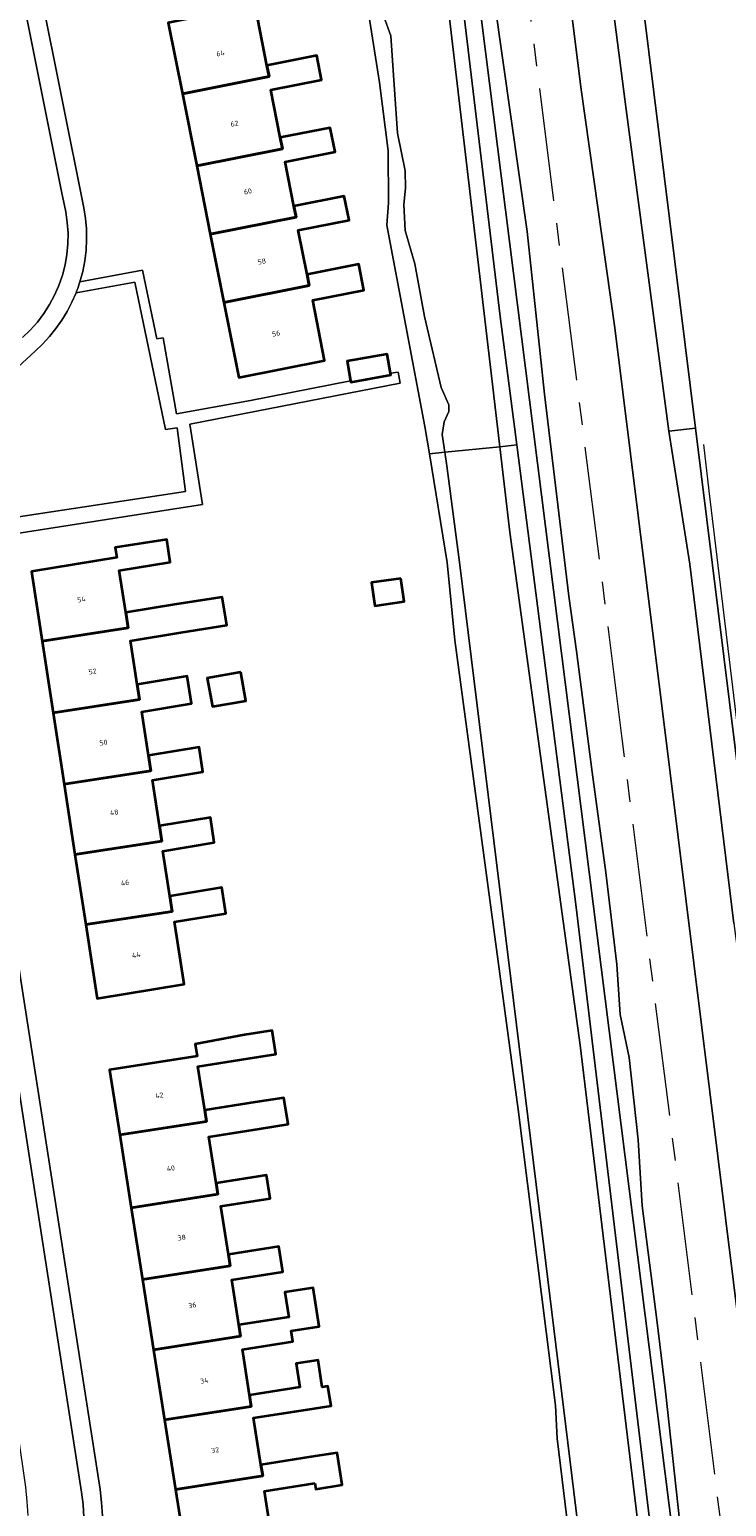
# Model space of a CAD drawing. Header units: metres. Extents: x 229229 to 231729, y 593167 to 595667.
# Tile 121 of 256: x 230341 to 230402, y 594982 to 595113. Entities that reach past the tile are written whole.
import ezdxf
from ezdxf.enums import TextEntityAlignment as Align

# ---------------------------------------------------------------- set-up
doc = ezdxf.new("R2010")
doc.units = ezdxf.units.M
doc.linetypes.add('AM-AS', pattern=[16, 10, -2, 2, -2])
for name, color, linetype, lineweight in [('B-WE-AM-AS_SPOOR-G', 10, 'AM-AS', 18), ('B-WE-GR-GRAS-GV', 60, 'Continuous', 13), ('B-WE-GR-GROENVOORZIENING-GV', 80, 'Continuous', 18), ('B-WE-GW-TALUD_KRUIN-G', 90, 'Continuous', 18), ('B-WE-IE-TERREINAFSCHEIDING_KUNSTMATIG_HEKWERK-G', 20, 'IE-TERREINAFSCHEIDING-KUNSTMATIG', 18), ('B-WE-OG-BEBOUWING-GV', 7, 'Continuous', 35), ('B-WE-OG-BEBOUWING-T18', 10, 'Continuous', 18), ('B-WE-OG-TERREIN_ERF-GV', 7, 'Continuous', 18), ('B-WE-OG-WATER-GV', 130, 'Continuous', 18), ('B-WE-OG-WATER_GREPPEL-GV', 160, 'Continuous', 18), ('B-WE-OG-WATER_SLOOT-GV', 120, 'Continuous', 18), ('B-WE-VH-VERHARDING_GESLOTEN-GV', 252, 'Continuous', 18), ('B-WE-VH-VERHARDING_HALFVERHARDING-GV', 252, 'Continuous', 18), ('B-WE-VH-VERHARDING_OPEN-GV', 252, 'Continuous', 18)]:
    doc.layers.add(name, color=color, linetype=linetype, lineweight=lineweight)
doc.styles.add('NLCS-ISO-M250-T18', font='NLCS-ISO.ttf', dxfattribs={"height": 0.45})
doc.linetypes.add('IE-TERREINAFSCHEIDING-KUNSTMATIG', pattern='A,4,[82,NLCS.SHX,S=0.75,R=90,X=0,Y=0],4,-2', length=10)

msp = doc.modelspace()

# ---------------------------------------------------------------- linework, layer by layer
at = {"layer": 'B-WE-AM-AS_SPOOR-G'}
msp.add_lwpolyline([(230420.875, 594829.939), (230411.343, 594905.317), (230393.191, 595049.819), (230380.114, 595152.843), (230344.046, 595438.588), (230318.338, 595641.443), (230315.047, 595666.818)], dxfattribs=at)
at = {"layer": 'B-WE-GR-GRAS-GV'}
for points in [[(230403.045, 595033.456), (230399.151, 595065.271), (230397.312, 595077.032), (230393.529, 595105.507), (230389.795, 595134.517), (230382.717, 595191.222), (230378.99, 595218.632), (230375.916, 595242.431), (230372.236, 595272.262), (230369.952, 595294.234), (230366.074, 595324.197), (230362.435, 595355.687), (230358.017, 595388.838), (230356.745, 595399.015), (230355.496, 595409.014), (230352.537, 595432.697), (230345.116, 595489.899), (230339.144, 595538.274), (230333.567, 595579.902), (230322.618, 595666.818)], [(230334.879, 595476.714), (230412.84, 594859.061)], [(230403.031, 594946.326), (230401.168, 594960.852), (230399.345, 594972.823), (230398.428, 594979.054), (230397.014, 594992.043), (230396.237, 594998.367), (230394.934, 595008.457), (230394.588, 595014.296), (230393.795, 595021.578), (230393.004, 595025.389), (230392.717, 595029.83), (230391.742, 595037.97), (230390.516, 595046.839), (230389.153, 595057.571), (230388.462, 595062.44), (230386.295, 595080.32), (230384.765, 595094.706), (230381.884, 595115.072), (230380.017, 595128.896), (230378.098, 595144.822), (230376.144, 595160.101), (230374.385, 595174.477), (230371.881, 595194.737)], [(230380.611, 595187.73), (230380.794, 595187.752), (230380.983, 595186.182), (230380.879, 595186.17), (230381.019, 595185.156), (230381.083, 595176.426), (230382.819, 595161.224), (230389.533, 595107.482), (230392.515, 595086.186), (230405.828, 594979.15)]]:
    msp.add_lwpolyline(points, dxfattribs=at)
msp.add_lwpolyline([(230413.682, 594964.701), (230413.567, 594965.558), (230413.061, 594968.952), (230406.843, 595019.272), (230406.695, 595020.47), (230399.656, 595077.306), (230397.312, 595077.032), (230399.151, 595065.271), (230403.045, 595033.456), (230409.862, 594981.662), (230411.638, 594967.622), (230413.464, 594950.501), (230416.622, 594926.509), (230418.744, 594911.309), (230419.877, 594898.427), (230426.043, 594852.853), (230427.814, 594839.081), (230430.462, 594840.323), (230429.669, 594843.62), (230415.577, 594955.341), (230414.783, 594955.243), (230414.466, 594957.968)], close=True, dxfattribs=at)
at = {"layer": 'B-WE-GR-GROENVOORZIENING-GV'}
msp.add_lwpolyline([(230405.41, 595186.565), (230393.471, 595184.363), (230388.299, 595183.372), (230386.979, 595183.482), (230386.483, 595184.913), (230386.263, 595186.785), (230386.648, 595188.491), (230385.878, 595188.457), (230386.54, 595183.223), (230395.974, 595107.04), (230399.656, 595077.306), (230406.695, 595020.47)], dxfattribs=at)
msp.add_lwpolyline([(230350.094, 595090.24), (230344.885, 595089.292), (230344.523, 595088.454), (230344.105, 595087.643), (230343.633, 595086.862), (230343.109, 595086.115), (230342.537, 595085.404), (230341.917, 595084.734), (230341.254, 595084.107), (230334.792, 595078.152), (230334.159, 595077.427), (230333.582, 595076.5), (230333.11, 595075.491), (230332.953, 595074.679), (230333.025, 595073.449), (230333.75, 595068.546), (230354.553, 595071.703), (230353.827, 595077.327), (230352.8, 595077.186)], close=True, dxfattribs=at)
at = {"layer": 'B-WE-GW-TALUD_KRUIN-G'}
msp.add_lwpolyline([(230397.312, 595077.032), (230399.151, 595065.271), (230403.045, 595033.456), (230409.862, 594981.662), (230411.638, 594967.622), (230413.464, 594950.501), (230416.622, 594926.509), (230418.744, 594911.309), (230419.877, 594898.427), (230426.043, 594852.853), (230427.814, 594839.081)], dxfattribs=at)
at = {"layer": 'B-WE-IE-TERREINAFSCHEIDING_KUNSTMATIG_HEKWERK-G'}
msp.add_lwpolyline([(230414.689, 594955.382), (230413.312, 594964.925), (230412.678, 594970.888), (230412.858, 594973.996), (230410.727, 594991.988), (230407.147, 595020.701), (230403.773, 595047.772), (230400.87, 595071.754), (230400.403, 595075.861)], dxfattribs=at)
at = {"layer": 'B-WE-OG-BEBOUWING-GV'}
for points in [[(230361.764, 595109.408), (230360.952, 595113.498), (230365.364, 595114.373), (230364.927, 595116.575), (230360.349, 595115.666), (230360.544, 595114.685), (230353.039, 595113.196), (230354.287, 595106.905), (230361.958, 595108.427)], [(230355.552, 595100.531), (230363.141, 595102.037), (230362.946, 595103.018), (230362.105, 595107.258), (230366.585, 595108.148), (230366.162, 595110.28), (230361.764, 595109.408), (230361.958, 595108.427), (230354.287, 595106.905)], [(230362.946, 595103.018), (230363.141, 595102.037), (230355.552, 595100.531), (230356.754, 595094.474), (230364.344, 595095.98), (230364.149, 595096.961), (230363.37, 595100.882), (230367.788, 595101.76), (230367.364, 595103.895)], [(230356.754, 595094.474), (230357.953, 595088.429), (230365.506, 595089.927), (230365.311, 595090.908), (230364.531, 595094.836), (230369.021, 595095.727), (230368.6, 595097.845), (230364.149, 595096.961), (230364.344, 595095.98)], [(230357.953, 595088.429), (230359.27, 595081.792), (230366.869, 595083.305), (230365.813, 595088.626), (230370.339, 595089.525), (230369.884, 595091.816), (230365.311, 595090.908), (230365.506, 595089.927)], [(230372.686, 595082.183), (230372.382, 595083.865), (230368.848, 595083.225), (230369.161, 595081.496), (230369.181, 595081.383), (230372.715, 595082.023)], [(230341.878, 595058.456), (230349.5, 595059.627), (230349.28, 595060.972), (230348.705, 595064.714), (230353.217, 595065.453), (230352.913, 595067.436), (230348.354, 595066.735), (230348.49, 595065.851), (230340.932, 595064.615)], [(230373.597, 595064.005), (230371.004, 595063.636), (230371.296, 595061.584), (230373.889, 595061.953)], [(230354.161, 595059.214), (230358.207, 595059.876), (230357.806, 595062.327), (230353.778, 595061.708), (230349.28, 595060.972), (230349.5, 595059.627), (230341.878, 595058.456), (230342.856, 595052.095), (230350.5, 595053.27), (230350.28, 595054.615), (230349.686, 595058.482)], [(230342.856, 595052.095), (230343.825, 595045.79), (230351.505, 595046.971), (230351.285, 595048.316), (230350.688, 595052.198), (230355.086, 595052.918), (230354.714, 595055.341), (230350.28, 595054.615), (230350.5, 595053.27)], [(230359.46, 595055.708), (230356.491, 595055.179), (230356.942, 595052.648), (230359.911, 595053.177)], [(230352.264, 595042.092), (230351.643, 595046.138), (230356.095, 595046.866), (230355.76, 595049.049), (230351.285, 595048.316), (230351.505, 595046.971), (230343.825, 595045.79), (230344.782, 595039.563), (230352.484, 595040.747)], [(230345.736, 595033.353), (230353.388, 595034.529), (230353.168, 595035.874), (230352.554, 595039.864), (230357.112, 595040.61), (230356.771, 595042.83), (230352.264, 595042.092), (230352.484, 595040.747), (230344.782, 595039.563)], [(230353.168, 595035.874), (230353.388, 595034.529), (230345.736, 595033.353), (230346.741, 595026.816), (230354.449, 595028.077), (230353.603, 595033.588), (230358.13, 595034.328), (230357.777, 595036.628)], [(230348.75, 595014.732), (230356.413, 595015.937), (230356.258, 595016.925), (230355.647, 595020.807), (230360.095, 595021.506), (230362.565, 595021.894), (230362.237, 595023.979), (230359.767, 595023.591), (230355.425, 595022.778), (230355.584, 595021.713), (230347.844, 595020.496)], [(230357.272, 595010.477), (230356.627, 595014.58), (230361.101, 595015.284), (230363.629, 595015.682), (230363.26, 595018.026), (230360.732, 595017.628), (230356.258, 595016.925), (230356.413, 595015.937), (230348.75, 595014.732), (230349.764, 595008.284), (230357.427, 595009.489)], [(230357.272, 595010.477), (230357.427, 595009.489), (230349.764, 595008.284), (230350.762, 595001.94), (230358.523, 595003.16), (230358.368, 595004.148), (230357.693, 595008.436), (230362.063, 595009.123), (230361.739, 595011.18)], [(230359.28, 594997.914), (230358.65, 595001.918), (230363.168, 595002.628), (230362.818, 595004.848), (230358.368, 595004.148), (230358.523, 595003.16), (230350.762, 595001.94), (230351.741, 594995.716), (230359.435, 594996.926)], [(230360.225, 594991.698), (230359.589, 594995.743), (230364.044, 594996.443), (230363.894, 594997.397), (230366.387, 594997.79), (230365.849, 595001.212), (230363.355, 595000.819), (230363.703, 594998.61), (230359.28, 594997.914), (230359.435, 594996.926), (230351.741, 594995.716), (230352.718, 594989.505), (230360.38, 594990.71)], [(230360.225, 594991.698), (230360.38, 594990.71), (230352.718, 594989.505), (230353.686, 594983.348), (230361.393, 594984.56), (230361.237, 594985.548), (230360.586, 594989.683), (230364.988, 594990.375), (230367.43, 594990.759), (230367.156, 594992.496), (230366.66, 594992.418), (230366.285, 594994.803), (230364.34, 594994.497), (230364.67, 594992.397)], [(230366.006, 594983.905), (230366.087, 594983.392), (230368.423, 594983.759), (230367.975, 594986.608), (230365.639, 594986.241), (230361.237, 594985.548), (230361.393, 594984.56), (230353.686, 594983.348), (230354.739, 594976.652), (230362.378, 594977.853), (230361.537, 594983.202)]]:
    msp.add_lwpolyline(points, close=True, dxfattribs=at)
at = {"layer": 'B-WE-OG-TERREIN_ERF-GV'}
for points in [[(230339.818, 595125.528), (230345.577, 595096.806), (230345.724, 595095.873), (230345.805, 595094.932), (230345.82, 595093.988), (230345.77, 595093.044), (230345.654, 595092.107), (230345.472, 595091.18), (230345.227, 595090.268), (230350.759, 595091.274), (230352.031, 595085.221), (230352.586, 595085.311), (230353.776, 595078.561), (230360.319, 595079.736), (230369.161, 595081.496), (230368.848, 595083.225), (230372.382, 595083.865), (230372.686, 595082.183), (230373.366, 595082.268), (230373.556, 595081.27), (230354.932, 595077.65), (230356.056, 595070.558), (230333.964, 595067.103), (230347.002, 594983.364), (230347.144, 594982.191), (230347.231, 594981.013)], [(230390.722, 594960.737), (230387.438, 594987.864), (230387.276, 594990.798), (230383.989, 595016.974), (230381.462, 595035.541), (230378.394, 595058.522), (230377.698, 595065.409), (230376.133, 595075.025), (230375.738, 595077.452), (230372.356, 595095.268), (230372.521, 595097.244), (230372.484, 595101.858), (230371.708, 595107.892), (230369.331, 595123.066)], [(230360.952, 595113.498), (230361.764, 595109.408), (230366.162, 595110.28), (230366.585, 595108.148), (230362.105, 595107.258), (230362.946, 595103.018), (230367.364, 595103.895), (230367.788, 595101.76), (230363.37, 595100.882), (230364.149, 595096.961), (230368.6, 595097.845), (230369.021, 595095.727), (230364.531, 595094.836), (230365.311, 595090.908), (230369.884, 595091.816), (230370.339, 595089.525), (230365.813, 595088.626), (230366.869, 595083.305), (230359.27, 595081.792), (230357.953, 595088.429), (230356.754, 595094.474), (230355.552, 595100.531), (230354.287, 595106.905), (230353.039, 595113.196)], [(230354.739, 594976.652), (230353.686, 594983.348), (230352.718, 594989.505), (230351.741, 594995.716), (230350.762, 595001.94), (230349.764, 595008.284), (230348.75, 595014.732), (230347.844, 595020.496), (230355.584, 595021.713), (230355.425, 595022.778), (230359.767, 595023.591), (230362.237, 595023.979), (230362.565, 595021.894), (230360.095, 595021.506), (230355.647, 595020.807), (230356.258, 595016.925), (230360.732, 595017.628), (230363.26, 595018.026), (230363.629, 595015.682), (230361.101, 595015.284), (230356.627, 595014.58), (230357.272, 595010.477), (230361.739, 595011.18), (230362.063, 595009.123), (230357.693, 595008.436), (230358.368, 595004.148), (230362.818, 595004.848), (230363.168, 595002.628), (230358.65, 595001.918), (230359.28, 594997.914), (230363.703, 594998.61), (230363.355, 595000.819), (230365.849, 595001.212), (230366.387, 594997.79), (230363.894, 594997.397), (230364.044, 594996.443), (230359.589, 594995.743), (230360.225, 594991.698), (230364.67, 594992.397), (230364.34, 594994.497), (230366.285, 594994.803), (230366.66, 594992.418), (230367.156, 594992.496), (230367.43, 594990.759), (230364.988, 594990.375), (230360.586, 594989.683), (230361.237, 594985.548), (230365.639, 594986.241), (230367.975, 594986.608), (230368.423, 594983.759), (230366.087, 594983.392), (230366.006, 594983.905), (230361.537, 594983.202), (230362.378, 594977.853)]]:
    msp.add_lwpolyline(points, dxfattribs=at)
for points in [[(230353.603, 595033.588), (230354.449, 595028.077), (230346.741, 595026.816), (230345.736, 595033.353), (230344.782, 595039.563), (230343.825, 595045.79), (230342.856, 595052.095), (230341.878, 595058.456), (230340.932, 595064.615), (230348.49, 595065.851), (230348.354, 595066.735), (230352.913, 595067.436), (230353.217, 595065.453), (230348.705, 595064.714), (230349.28, 595060.972), (230353.778, 595061.708), (230357.806, 595062.327), (230358.207, 595059.876), (230354.161, 595059.214), (230349.686, 595058.482), (230350.28, 595054.615), (230354.714, 595055.341), (230355.086, 595052.918), (230350.688, 595052.198), (230351.285, 595048.316), (230355.76, 595049.049), (230356.095, 595046.866), (230351.643, 595046.138), (230352.264, 595042.092), (230356.771, 595042.83), (230357.112, 595040.61), (230352.554, 595039.864), (230353.168, 595035.874), (230357.777, 595036.628), (230358.13, 595034.328)], [(230371.004, 595063.636), (230373.597, 595064.005), (230373.889, 595061.953), (230371.296, 595061.584)], [(230356.942, 595052.648), (230356.491, 595055.179), (230359.46, 595055.708), (230359.911, 595053.177)]]:
    msp.add_lwpolyline(points, close=True, dxfattribs=at)
at = {"layer": 'B-WE-OG-WATER-GV'}
msp.add_lwpolyline([(230371.48, 595115.489), (230372.727, 595112.04), (230372.947, 595108.554), (230373.314, 595103.416), (230373.985, 595100.084), (230374.006, 595098.533), (230373.859, 595097.086), (230373.985, 595094.8), (230374.845, 595091.843), (230375.691, 595087.185), (230377.158, 595080.915), (230377.855, 595079.374), (230377.855, 595078.766), (230377.436, 595077.864), (230377.247, 595076.732), (230377.485, 595075.163), (230382.353, 595075.658), (230374.947, 595138.735)], dxfattribs=at)
msp.add_lwpolyline([(230382.353, 595075.658), (230377.485, 595075.163), (230377.666, 595073.964), (230378.827, 595065.201), (230386.061, 595006.287), (230398.069, 594908.206), (230402.619, 594860.529), (230402.542, 594859.317), (230402.29, 594857.891), (230401.473, 594856.402), (230400.299, 594854.892), (230398.853, 594853.76), (230397.574, 594852.858), (230397.244, 594852.728), (230407.117, 594843.284), (230408.119, 594855.911), (230408.339, 594860.168), (230408.302, 594867.177), (230399.056, 594943.314), (230391.165, 595008.481), (230389.478, 595022.683), (230383.243, 595068.081)], close=True, dxfattribs=at)
at = {"layer": 'B-WE-OG-WATER_GREPPEL-GV'}
msp.add_lwpolyline([(230356.745, 595399.015), (230358.017, 595388.838), (230362.435, 595355.687), (230366.074, 595324.197), (230369.952, 595294.234), (230372.236, 595272.262), (230375.916, 595242.431), (230378.99, 595218.632), (230382.717, 595191.222), (230389.795, 595134.517), (230393.529, 595105.507), (230397.312, 595077.032), (230399.656, 595077.306), (230395.974, 595107.04), (230386.54, 595183.223), (230385.878, 595188.457), (230372.105, 595297.409), (230359.271, 595398.933), (230358.886, 595399.272), (230358.319, 595399.295), (230358.069, 595399.227)], close=True, dxfattribs=at)
at = {"layer": 'B-WE-OG-WATER_SLOOT-GV'}
for points in [[(230307.619, 595666.818), (230319.481, 595572.407), (230325.968, 595522.04), (230336.67, 595437.982), (230345.589, 595366.376), (230351.144, 595317.345), (230352.758, 595306.96), (230362.502, 595237.171), (230371.095, 595169.497), (230374.947, 595138.735), (230382.353, 595075.658)], [(230412.84, 594859.061), (230334.879, 595476.714), (230318.587, 595605.661), (230315.336, 595631.39), (230310.86, 595666.818)], [(230344.864, 595385.767), (230347.67, 595365.441), (230350.369, 595345.981), (230352.501, 595328.764), (230353.884, 595316.364), (230355.089, 595309.821), (230360.854, 595262.369), (230367.489, 595211.49), (230370.758, 595184.022), (230376.82, 595133.676), (230382.4, 595087.192), (230383.862, 595075.812), (230389.087, 595035.149), (230397.469, 594964.981), (230398.628, 594953.922), (230401.033, 594934.909), (230406.143, 594892.766)], [(230382.353, 595075.658), (230383.862, 595075.812), (230382.4, 595087.192), (230376.82, 595133.676), (230370.758, 595184.022), (230367.489, 595211.49), (230360.854, 595262.369), (230355.089, 595309.821), (230353.884, 595316.364), (230352.501, 595328.764), (230350.369, 595345.981), (230347.67, 595365.441), (230344.864, 595385.767)], [(230369.331, 595123.066), (230371.708, 595107.892), (230372.484, 595101.858), (230372.521, 595097.244), (230372.356, 595095.268), (230375.738, 595077.452), (230376.133, 595075.025), (230377.485, 595075.163), (230377.247, 595076.732), (230377.436, 595077.864), (230377.855, 595078.766), (230377.855, 595079.374), (230377.158, 595080.915), (230375.691, 595087.185), (230374.845, 595091.843), (230373.985, 595094.8), (230373.859, 595097.086), (230374.006, 595098.533), (230373.985, 595100.084), (230373.314, 595103.416), (230372.947, 595108.554), (230372.727, 595112.04), (230371.48, 595115.489)], [(230398.069, 594908.206), (230386.061, 595006.287), (230378.827, 595065.201), (230377.666, 595073.964), (230377.485, 595075.163), (230376.133, 595075.025), (230377.698, 595065.409), (230378.394, 595058.522), (230381.462, 595035.541), (230383.989, 595016.974), (230387.276, 594990.798), (230387.438, 594987.864), (230390.722, 594960.737)]]:
    msp.add_lwpolyline(points, dxfattribs=at)
msp.add_lwpolyline([(230383.862, 595075.812), (230382.353, 595075.658), (230383.243, 595068.081), (230389.478, 595022.683), (230391.165, 595008.481), (230399.056, 594943.314), (230408.302, 594867.177), (230408.339, 594860.168), (230408.119, 594855.911), (230407.117, 594843.284), (230409.045, 594841.44), (230409.209, 594848.263), (230409.513, 594851.412), (230410.31, 594855.779), (230409.083, 594867.702), (230406.143, 594892.766), (230401.033, 594934.909), (230398.628, 594953.922), (230397.469, 594964.981), (230389.087, 595035.149)], close=True, dxfattribs=at)
at = {"layer": 'B-WE-VH-VERHARDING_GESLOTEN-GV'}
for points in [[(230340.149, 595085.333), (230340.833, 595085.986), (230341.462, 595086.691), (230342.034, 595087.444), (230342.544, 595088.241), (230342.989, 595089.075), (230343.367, 595089.941), (230343.675, 595090.835), (230343.911, 595091.751), (230344.073, 595092.682), (230344.161, 595093.624), (230344.174, 595094.569), (230344.112, 595095.512), (230343.975, 595096.448), (230343.605, 595098.246), (230336.674, 595132.814)], [(230345.584, 594980.913), (230345.503, 594982.018), (230345.37, 594983.119), (230339.843, 595018.617), (230338.762, 595025.559), (230332.242, 595067.435), (230327.378, 595066.751), (230327.737, 595064.542), (230329.71, 595052.404), (230330.547, 595046.942), (230330.729, 595045.749), (230334.072, 595023.925), (230334.493, 595021.211), (230335.008, 595017.734), (230335.853, 595012.574), (230339.697, 594988.491), (230340.4, 594983.542), (230340.533, 594982.293), (230340.614, 594981.04)]]:
    msp.add_lwpolyline(points, dxfattribs=at)
at = {"layer": 'B-WE-VH-VERHARDING_HALFVERHARDING-GV'}
for points in [[(230405.828, 594979.15), (230392.515, 595086.186), (230389.533, 595107.482), (230382.819, 595161.224), (230381.083, 595176.426), (230381.019, 595185.156), (230380.879, 595186.17), (230379.765, 595186.036), (230379.577, 595187.606), (230380.611, 595187.73), (230379.882, 595190.699), (230378.564, 595194.105), (230376.038, 595213.021), (230361.749, 595327.778), (230353.957, 595388.805), (230350.009, 595422.294), (230338.47, 595512.356), (230328.43, 595593.515), (230318.95, 595666.818)], [(230371.881, 595194.737), (230374.385, 595174.477), (230376.144, 595160.101), (230378.098, 595144.822), (230380.017, 595128.896), (230381.884, 595115.072), (230384.765, 595094.706), (230386.295, 595080.32), (230388.462, 595062.44), (230389.153, 595057.571), (230390.516, 595046.839), (230391.742, 595037.97), (230392.717, 595029.83), (230393.004, 595025.389), (230393.795, 595021.578), (230394.588, 595014.296), (230394.934, 595008.457), (230396.237, 594998.367), (230397.014, 594992.043), (230398.428, 594979.054), (230399.345, 594972.823), (230401.168, 594960.852), (230403.031, 594946.326)]]:
    msp.add_lwpolyline(points, dxfattribs=at)
at = {"layer": 'B-WE-VH-VERHARDING_OPEN-GV'}
for points in [[(230336.674, 595132.814), (230343.605, 595098.246), (230343.975, 595096.448), (230344.112, 595095.512), (230344.174, 595094.569), (230344.161, 595093.624), (230344.073, 595092.682), (230343.911, 595091.751), (230343.675, 595090.835), (230343.367, 595089.941), (230342.989, 595089.075), (230342.544, 595088.241), (230342.034, 595087.444), (230341.462, 595086.691), (230340.833, 595085.986), (230340.149, 595085.333)], [(230334.792, 595078.152), (230341.254, 595084.107), (230341.917, 595084.734), (230342.537, 595085.404), (230343.109, 595086.115), (230343.633, 595086.862), (230344.105, 595087.643), (230344.523, 595088.454), (230344.885, 595089.292), (230344.959, 595089.485), (230345.031, 595089.679), (230345.099, 595089.875), (230345.165, 595090.071), (230345.227, 595090.268), (230345.472, 595091.18), (230345.654, 595092.107), (230345.77, 595093.044), (230345.82, 595093.988), (230345.805, 595094.932), (230345.724, 595095.873), (230345.577, 595096.806), (230339.818, 595125.528)], [(230333.964, 595067.103), (230356.056, 595070.558), (230354.932, 595077.65), (230373.556, 595081.27), (230373.366, 595082.268), (230372.686, 595082.183), (230372.715, 595082.023), (230369.181, 595081.383), (230369.161, 595081.496), (230360.319, 595079.736), (230353.776, 595078.561), (230352.586, 595085.311), (230352.031, 595085.221), (230350.759, 595091.274), (230345.227, 595090.268), (230345.165, 595090.071), (230345.099, 595089.875), (230345.031, 595089.679), (230344.959, 595089.485), (230344.885, 595089.292), (230350.094, 595090.24), (230352.8, 595077.186), (230353.827, 595077.327), (230354.553, 595071.703), (230333.75, 595068.546)], [(230347.231, 594981.013), (230347.144, 594982.191), (230347.002, 594983.364), (230333.964, 595067.103)], [(230339.843, 595018.617), (230345.37, 594983.119), (230345.503, 594982.018), (230345.584, 594980.913)]]:
    msp.add_lwpolyline(points, dxfattribs=at)

# ---------------------------------------------------------------- texts
at = {"layer": 'B-WE-OG-BEBOUWING-T18', "style": 'NLCS-ISO-M250-T18'}
for s, rotation, p in [('64', 11.2, (230357.655, 595110.487)), ('62', 11.2, (230358.891, 595104.255)), ('60', 11.2, (230360.08, 595098.261)), ('58', 11.2, (230361.31, 595092.06)), ('56', 11.2, (230362.576, 595085.685)), ('54', 9.2, (230345.359, 595062.142)), ('52', 8.7, (230346.339, 595055.766)), ('50', 8.7, (230347.307, 595049.47)), ('48', 8.7, (230348.256, 595043.291)), ('46', 8.7, (230349.213, 595037.065)), ('44', 8.7, (230350.196, 595030.667)), ('42', 8.9, (230352.248, 595018.235)), ('40', 8.9, (230353.263, 595011.781)), ('38', 8.9, (230354.227, 595005.652)), ('36', 8.9, (230355.169, 594999.664)), ('34', 8.9, (230356.221, 594992.978)), ('32', 8.9, (230357.186, 594986.837))]:
    msp.add_text(s, height=0.45, rotation=rotation, dxfattribs=at).set_placement(p, align=Align.MIDDLE)

doc.saveas('drawing.dxf')
